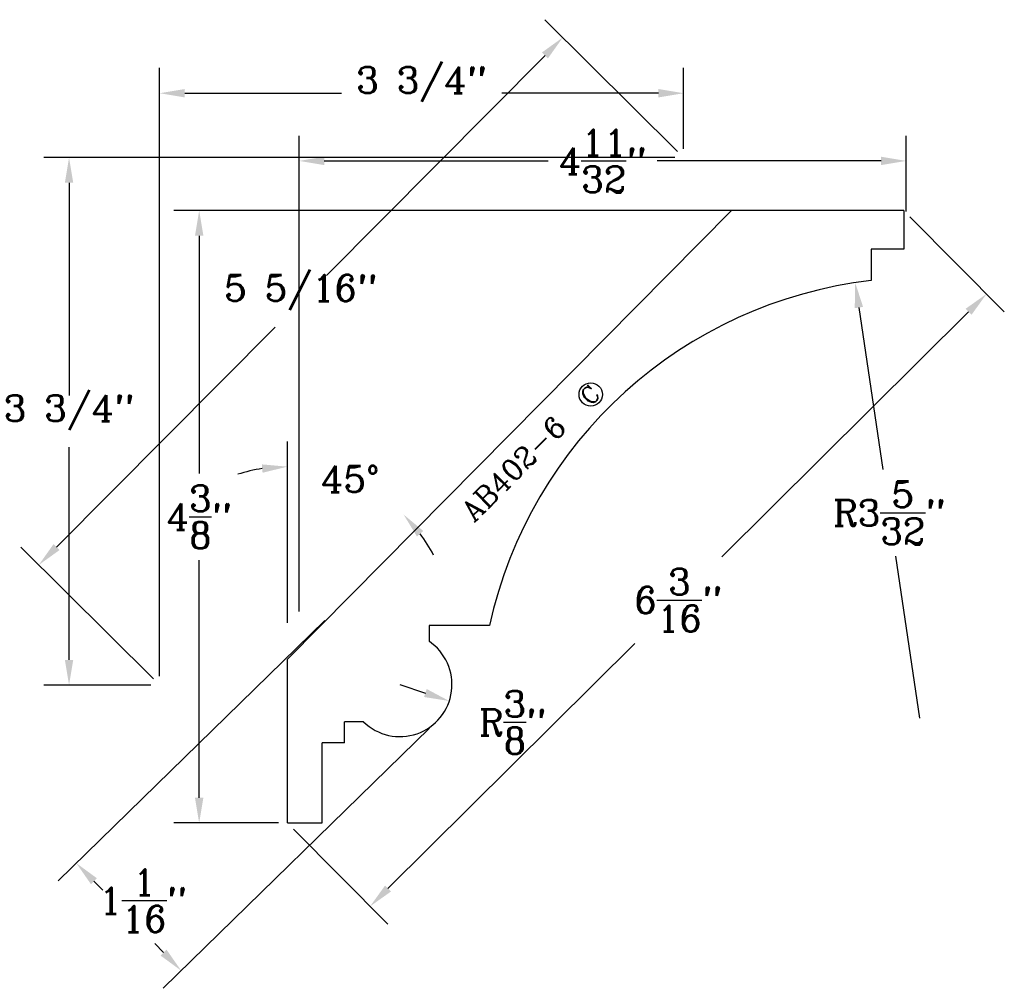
# Model space of a CAD drawing. Extents: x -1 to 6.03, y -0.45 to 6.46.
import ezdxf
from ezdxf.enums import TextEntityAlignment as Align

# ---------------------------------------------------------------- set-up
doc = ezdxf.new("R2010")
doc.units = 0
doc.header["$MEASUREMENT"] = 0
doc.layers.get('0').update_dxf_attribs({"linetype": 'CONTINUOUS'})
doc.layers.get('DEFPOINTS').update_dxf_attribs({"linetype": 'CONTINUOUS'})
for name, color, linetype in [('DIMEN', 1, 'CONTINUOUS'), ('MITRE', 2, 'CONTINUOUS'), ('PROF', 7, 'CONTINUOUS'), ('TEXT', 3, 'CONTINUOUS')]:
    doc.layers.add(name, color=color, linetype=linetype)
doc.styles.add('ROMANC', font='ROMANC', dxfattribs={"height": 0.1875})
doc.dimstyles.get("Standard").update_dxf_attribs({"dimtxt": 0.18, "dimasz": 0.18, "dimexe": 0.18, "dimexo": 0.0625, "dimgap": 0.09, "dimtad": 0, "dimtih": 1, "dimtoh": 1, "dimdec": 4, "dimzin": 0, "dimtxsty": 'STANDARD', "dimcen": 0.09, "dimazin": 3, "dimtfac": 1, "dimtdec": 4, "dimtofl": 0, "dimtmove": 0, "dimatfit": 3, "dimtolj": 1, "dimtzin": 0})

# ---------------------------------------------------------------- blocks, each defined once
blk = doc.blocks.new('*D12')
at = {"color": 0, "linetype": 'BYBLOCK'}
for p, q in [((5.2506, 5.0966), (0.103, 5.0966)), ((0.283, 4.9166), (0.283, 3.2202)), ((0.283, 0.9062), (0.283, 2.6027)), ((0.85, 0.7262), (0.103, 0.7262))]:
    blk.add_line(p, q, dxfattribs=at)
for points in [[(0.253, 4.9166), (0.313, 4.9166), (0.283, 5.0966)], [(0.253, 0.9062), (0.313, 0.9062), (0.283, 0.7262)]]:
    blk.add_solid(points, dxfattribs=at)
at = {"layer": 'DEFPOINTS', "color": 0, "linetype": 'BYBLOCK'}
for p in [(5.3131, 5.0966), (0.283, 0.7262), (0.9125, 0.7262)]:
    blk.add_point(p, dxfattribs=at)
at = {"color": 0, "linetype": 'BYBLOCK', "insert": (0.283, 2.9114), "char_height": 0.1875, "attachment_point": 5, "style": 'ROMANC'}
blk.add_mtext('\\A1;4{\\H1.000000x;\\S3/8;}"', dxfattribs=at)
blk = doc.blocks.new('*D13')
at = {"color": 0, "linetype": 'BYBLOCK'}
for p, q in [((0.996, 2.2353), (0.996, 5.6312)), ((5.3307, 5.0909), (5.3307, 5.6312)), ((1.176, 5.4512), (2.7742, 5.4512)), ((5.1507, 5.4512), (3.5525, 5.4512))]:
    blk.add_line(p, q, dxfattribs=at)
for points in [[(1.176, 5.4812), (1.176, 5.4212), (0.996, 5.4512)], [(5.1507, 5.4812), (5.1507, 5.4212), (5.3307, 5.4512)]]:
    blk.add_solid(points, dxfattribs=at)
at = {"layer": 'DEFPOINTS', "color": 0, "linetype": 'BYBLOCK'}
for p in [(5.3307, 5.4512), (5.3307, 5.0284), (0.996, 2.1728)]:
    blk.add_point(p, dxfattribs=at)
at = {"color": 0, "linetype": 'BYBLOCK', "insert": (3.1633, 5.4512), "char_height": 0.1875, "attachment_point": 5, "style": 'ROMANC'}
blk.add_mtext('\\A1;4{\\H1.000000x;\\S11/32;}"', dxfattribs=at)
blk = doc.blocks.new('*D11')
at = {"color": 0, "linetype": 'BYBLOCK'}
for p, q in [((5.3571, 5.0523), (6.0306, 4.3742)), ((5.776, 4.3751), (4.0144, 2.6254)), ((1.6309, 0.2583), (3.3926, 2.0079)), ((0.9566, 0.6819), (1.6301, 0.0038))]:
    blk.add_line(p, q, dxfattribs=at)
for points in [[(5.7549, 4.3963), (5.7972, 4.3538), (5.9038, 4.5019)], [(1.6098, 0.2796), (1.6521, 0.237), (1.5032, 0.1315)]]:
    blk.add_solid(points, dxfattribs=at)
at = {"layer": 'DEFPOINTS', "color": 0, "linetype": 'BYBLOCK'}
for p in [(5.3131, 5.0966), (0.9125, 0.7262), (1.5032, 0.1315)]:
    blk.add_point(p, dxfattribs=at)
at = {"color": 0, "linetype": 'BYBLOCK', "insert": (3.7035, 2.3167), "char_height": 0.1875, "attachment_point": 5, "style": 'ROMANC'}
blk.add_mtext('\\A1;6{\\H1.000000x;\\S3/16;}"', dxfattribs=at)
blk = doc.blocks.new('*D10')
at = {"color": 0, "linetype": 'BYBLOCK'}
blk.add_line((1.7156, 1.7148), (1.8976, 1.6539), dxfattribs=at)
blk.add_solid([(1.9071, 1.6823), (1.888, 1.6254), (2.0682, 1.5967)], dxfattribs=at)
at = {"layer": 'DEFPOINTS', "color": 0, "linetype": 'BYBLOCK'}
for p in [(1.7156, 1.7148), (2.0682, 1.5967)]:
    blk.add_point(p, dxfattribs=at)
at = {"color": 0, "linetype": 'BYBLOCK', "insert": (2.5203, 1.4452), "char_height": 0.1875, "attachment_point": 5, "style": 'ROMANC'}
blk.add_mtext('\\A1;R{\\H1.000000x;\\S3/8;}"', dxfattribs=at)
blk = doc.blocks.new('*D7')
at = {"color": 0, "linetype": 'BYBLOCK'}
for p, q in [((4.9926, 4.4048), (5.164, 3.2487)), ((5.4269, 1.475), (5.2555, 2.6312))]:
    blk.add_line(p, q, dxfattribs=at)
blk.add_solid([(5.0223, 4.4092), (4.9629, 4.4004), (4.9662, 4.5829)], dxfattribs=at)
at = {"layer": 'DEFPOINTS', "color": 0, "linetype": 'BYBLOCK'}
for p in [(4.9662, 4.5829), (5.4269, 1.475)]:
    blk.add_point(p, dxfattribs=at)
at = {"color": 0, "linetype": 'BYBLOCK', "insert": (5.2097, 2.9399), "char_height": 0.1875, "attachment_point": 5, "style": 'ROMANC'}
blk.add_mtext('\\A1;R3{\\H1.000000x;\\S5/32;}"', dxfattribs=at)
blk = doc.blocks.new('*D9')
at = {"color": 0, "linetype": 'BYBLOCK'}
for p, q in [((1.1797, 2.1702), (-0.723, 0.3139)), ((1.9283, 1.4028), (0.0256, -0.4535)), ((-0.4685, 0.3107), (-0.4056, 0.2463)), ((0.0288, -0.1989), (-0.0341, -0.1345))]:
    blk.add_line(p, q, dxfattribs=at)
for points in [[(-0.447, 0.3317), (-0.4899, 0.2898), (-0.5942, 0.4396)], [(0.0502, -0.178), (0.0073, -0.2199), (0.1545, -0.3278)]]:
    blk.add_solid(points, dxfattribs=at)
at = {"layer": 'DEFPOINTS', "color": 0, "linetype": 'BYBLOCK'}
for p in [(1.2245, 2.2138), (1.9731, 1.4465), (-0.5942, 0.4396)]:
    blk.add_point(p, dxfattribs=at)
at = {"color": 0, "linetype": 'BYBLOCK', "insert": (-0.1176, 0.1727), "char_height": 0.1875, "attachment_point": 5, "style": 'ROMANC'}
blk.add_mtext('\\A1;1{\\H1.000000x;\\S1/16;}"', dxfattribs=at)
blk = doc.blocks.new('*D8')
at = {"color": 0, "linetype": 'BYBLOCK'}
blk.add_line((0.9125, 2.154), (0.9125, 3.4492), dxfattribs=at)
for start, end in [(98.76518, 107.53035), (27.6517, 36.41688)]:
    blk.add_arc((0.9125, 2.0915), 1.1778, start, end, dxfattribs=at)
for points in [[(0.7308, 3.2854), (0.7354, 3.2256), (0.9125, 3.2692)], [(1.8376, 2.7711), (1.883, 2.8103), (1.7427, 2.9269)]]:
    blk.add_solid(points, dxfattribs=at)
at = {"layer": 'DEFPOINTS', "color": 0, "linetype": 'BYBLOCK'}
for p in [(3.883, 5.0808), (1.4993, 3.1127), (0.9125, 2.0915), (0.9125, 2.0915), (0.9125, 0.7262)]:
    blk.add_point(p, dxfattribs=at)
at = {"color": 0, "linetype": 'BYBLOCK', "insert": (1.3615, 3.1803), "char_height": 0.1875, "attachment_point": 5, "style": 'ROMANC'}
blk.add_mtext('\\A1;45°', dxfattribs=at)
blk = doc.blocks.new('CIRCLEC')
at = {"layer": 'TEXT', "linetype": 'CONTINUOUS'}
blk.add_circle((0.128, 0.005), 0.129, dxfattribs=at)
at = {"layer": 'TEXT', "linetype": 'CONTINUOUS', "style": 'ROMANC'}
blk.add_text('C', height=0.188, dxfattribs=at).set_placement((0.117, -0.088), align=Align.CENTER)
blk = doc.blocks.new('CC')
at = {"layer": 'TEXT', "linetype": 'CONTINUOUS', "xscale": 0.81, "yscale": 0.81, "zscale": 0.81}
blk.add_blockref('CIRCLEC', (0, -0.0078), dxfattribs=at)
blk = doc.blocks.new('*D4')
at = {"color": 0, "linetype": 'BYBLOCK'}
for p, q in [((3.6785, 5.4752), (-0.826, 5.4752)), ((-0.646, 5.2952), (-0.646, 3.7765)), ((-0.646, 1.8904), (-0.646, 3.409)), ((-0.0625, 1.7104), (-0.826, 1.7104))]:
    blk.add_line(p, q, dxfattribs=at)
for points in [[(-0.676, 5.2952), (-0.616, 5.2952), (-0.646, 5.4752)], [(-0.676, 1.8904), (-0.616, 1.8904), (-0.646, 1.7104)]]:
    blk.add_solid(points, dxfattribs=at)
at = {"layer": 'DEFPOINTS', "color": 0, "linetype": 'BYBLOCK'}
for p in [(3.741, 5.4752), (-0.646, 1.7104), (0, 1.7104)]:
    blk.add_point(p, dxfattribs=at)
at = {"color": 0, "linetype": 'BYBLOCK', "style": 'ROMANC'}
blk.add_text('3 3/4"', height=0.1875, dxfattribs=at).set_placement((-0.646, 3.5928), align=Align.CENTER)
blk = doc.blocks.new('*D5')
at = {"color": 0, "linetype": 'BYBLOCK'}
for p, q in [((0, 1.7729), (0, 6.1143)), ((3.741, 5.5377), (3.741, 6.1143)), ((0.18, 5.9343), (1.2983, 5.9343)), ((3.561, 5.9343), (2.4426, 5.9343))]:
    blk.add_line(p, q, dxfattribs=at)
for points in [[(0.18, 5.9643), (0.18, 5.9043), (0, 5.9343)], [(3.561, 5.9643), (3.561, 5.9043), (3.741, 5.9343)]]:
    blk.add_solid(points, dxfattribs=at)
at = {"layer": 'DEFPOINTS', "color": 0, "linetype": 'BYBLOCK'}
for p in [(3.741, 5.9343), (3.741, 5.4752), (0, 1.7104)]:
    blk.add_point(p, dxfattribs=at)
at = {"color": 0, "linetype": 'BYBLOCK', "style": 'ROMANC'}
blk.add_text('3 3/4"', height=0.1875, dxfattribs=at).set_placement((1.8705, 5.9343), align=Align.CENTER)
blk = doc.blocks.new('*D6')
at = {"color": 0, "linetype": 'BYBLOCK'}
for p, q in [((3.6966, 5.5193), (2.7509, 6.459)), ((2.7517, 6.2044), (1.1907, 4.6334)), ((-0.7355, 2.695), (0.8255, 4.2659)), ((-0.0443, 1.7544), (-0.99, 2.6942))]:
    blk.add_line(p, q, dxfattribs=at)
for points in [[(2.7305, 6.2256), (2.773, 6.1833), (2.8786, 6.3321)], [(-0.7568, 2.7161), (-0.7142, 2.6738), (-0.8624, 2.5673)]]:
    blk.add_solid(points, dxfattribs=at)
at = {"layer": 'DEFPOINTS', "color": 0, "linetype": 'BYBLOCK'}
for p in [(3.741, 5.4752), (-0.8624, 2.5673), (0, 1.7104)]:
    blk.add_point(p, dxfattribs=at)
at = {"color": 0, "linetype": 'BYBLOCK', "style": 'ROMANC'}
blk.add_text('5 5/16"', height=0.1875, dxfattribs=at).set_placement((1.0081, 4.4497), align=Align.CENTER)

msp = doc.modelspace()

# ---------------------------------------------------------------- linework, layer by layer
at = {"layer": 'PROF', "linetype": 'CONTINUOUS'}
for p, q in [((0.912549, 1.894304), (4.083358, 5.096644)), ((5.313092, 5.096644), (5.313092, 4.82119)), ((5.313092, 4.82119), (5.079917, 4.82119)), ((5.079917, 4.82119), (5.079917, 4.597624)), ((2.355275, 2.13551), (1.923722, 2.13551)), ((1.923722, 2.13551), (1.923722, 2.023009)), ((0.912549, 0.726209), (0.912549, 1.894304)), ((1.456411, 1.448156), (1.320451, 1.448156)), ((1.320451, 1.298896), (1.161648, 1.298898))]:
    msp.add_line(p, q, dxfattribs=at)
at = {"layer": 'PROF'}
for p, q in [((5.313092, 5.096644), (4.083358, 5.096644)), ((1.320451, 1.298896), (1.320451, 1.448156)), ((1.161648, 0.726209), (1.161648, 1.298898)), ((0.912549, 0.726209), (1.161648, 0.726209))]:
    msp.add_line(p, q, dxfattribs=at)
for centre, radius, start, end in [((5.445145, 1.454814), 3.16396, 96.6286475, 167.5762262), ((1.715728, 1.714721), 0.371891, 225.7896668, 55.9934569)]:
    msp.add_arc(centre, radius, start, end, dxfattribs=at)

# ---------------------------------------------------------------- block references
at = {"layer": 'DIMEN', "xscale": 0.7982241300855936, "yscale": 0.7982241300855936, "zscale": 0.7982241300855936, "rotation": 44.99432634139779}
msp.add_blockref('CC', (3.017229, 3.728056), dxfattribs=at)

# ---------------------------------------------------------------- texts
at = {"layer": 'TEXT', "style": 'ROMANC'}
msp.add_text('AB402-6', height=0.149667, rotation=44.9806724, dxfattribs=at).set_placement((2.245008, 2.867832))

# ---------------------------------------------------------------- dimensions: what is measured, and where the dimension line sits
at = {"layer": 'DIMEN'}
dim = msp.add_linear_dim(base=(5.330655, 5.451236), p1=(0.996042, 2.172823), p2=(5.330655, 5.028386), dimstyle='STANDARD', override={"dimtxt": 0.1875, "dimdec": 5, "dimtxsty": 'ROMANC', "dimtdec": 5}, dxfattribs=at)
dim.commit()
dim.dimension.update_dxf_attribs({"geometry": '*D13', "text_midpoint": (3.163348, 5.451236)})
dim = msp.add_linear_dim(base=(0.2830174, 0.7262091), p1=(5.313092, 5.0966444), p2=(0.9125488, 0.7262091), angle=90, dimstyle='STANDARD', override={"dimtxt": 0.1875, "dimdec": 5, "dimtxsty": 'ROMANC', "dimtdec": 5}, dxfattribs=at)
dim.commit()
dim.dimension.update_dxf_attribs({"geometry": '*D12', "text_midpoint": (0.2830174, 2.9114268)})
dim = msp.add_angular_dim_2l(base=(1.499269, 3.112698), line1=((0.912549, 2.09148), (3.882979, 5.080847)), line2=((0.912549, 0.726209), (0.912549, 2.09148)), dimstyle='STANDARD', override={"dimtxt": 0.1875, "dimdec": 0, "dimtxsty": 'ROMANC', "dimtdec": 0}, dxfattribs=at)
dim.commit()
dim.dimension.update_dxf_attribs({"geometry": '*D8', "text_midpoint": (1.36153, 3.180306)})
dim = msp.add_aligned_dim(p1=(5.313092, 5.096644), p2=(0.912549, 0.726209), distance=0.838217, dimstyle='STANDARD', override={"dimtxt": 0.1875, "dimdec": 5, "dimtxsty": 'ROMANC', "dimtdec": 5}, dxfattribs=at)
dim.commit()
dim.dimension.update_dxf_attribs({"geometry": '*D11', "text_midpoint": (3.703491, 2.316687)})
for center, mpoint, picture, middle in [((5.426865, 1.475043), (4.966224, 4.582887), '*D7', (5.20974, 2.939938)), ((1.715612, 1.714816), (2.068226, 1.596677), '*D10', (2.520304, 1.445213))]:
    dim = msp.add_radius_dim(center=center, mpoint=mpoint, dimstyle='STANDARD', override={"dimtxt": 0.1875, "dimdec": 5, "dimtxsty": 'ROMANC', "dimtdec": 5}, dxfattribs=at)
    dim.commit()
    dim.dimension.update_dxf_attribs({"geometry": picture, "text_midpoint": middle})
dim = msp.add_linear_dim(base=(-0.594161, 0.439558), p1=(1.973084, 1.446485), p2=(1.224451, 2.213828), angle=134.2929035, dimstyle='STANDARD', override={"dimtxt": 0.1875, "dimdec": 5, "dimtxsty": 'ROMANC', "dimtdec": 5}, dxfattribs=at)
dim.commit()
dim.dimension.update_dxf_attribs({"geometry": '*D9', "text_midpoint": (-0.117567, 0.172651), "dimtype": 161})
at = {"layer": 'MITRE'}
dim = msp.add_aligned_dim(p1=(3.740964, 5.475198), p2=(0, 1.710385), distance=-1.215702, dimstyle='Standard', dxfattribs=at)
dim.commit()
dim.dimension.update_dxf_attribs({"geometry": '*D6', "text_midpoint": (1.008124, 4.449687)})
dim = msp.add_linear_dim(base=(3.740964, 5.934309), p1=(0, 1.710385), p2=(3.740964, 5.475198), dimstyle='Standard', dxfattribs=at)
dim.commit()
dim.dimension.update_dxf_attribs({"geometry": '*D5', "text_midpoint": (1.870482, 5.934309)})
dim = msp.add_linear_dim(base=(-0.646003, 1.710385), p1=(3.740964, 5.475198), p2=(0, 1.710385), angle=90, dimstyle='Standard', dxfattribs=at)
dim.commit()
dim.dimension.update_dxf_attribs({"geometry": '*D4', "text_midpoint": (-0.646003, 3.592792)})

doc.saveas('drawing.dxf')
